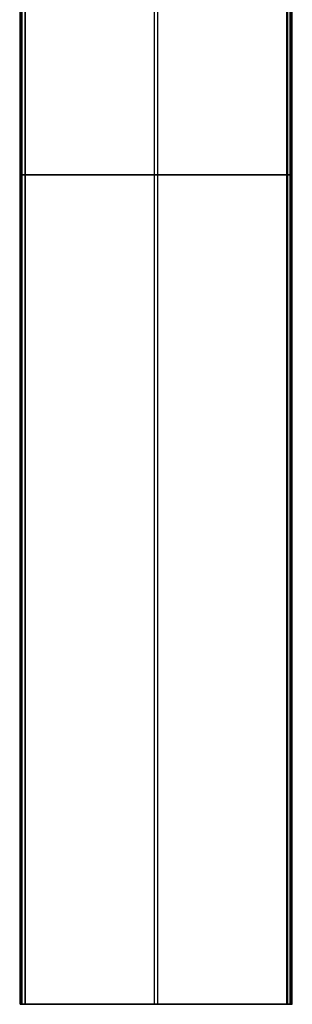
# Model space of a CAD drawing. Header units: millimetres. Extents: x 947 to 2267, y -3648 to -2328.
# Tile 2 of 14: x 1555 to 1659, y -3648 to -3274. Entities that reach past the tile are written whole.
import ezdxf

# ---------------------------------------------------------------- set-up
doc = ezdxf.new("R2010")
doc.units = ezdxf.units.MM

msp = doc.modelspace()

# ---------------------------------------------------------------- linework, layer by layer
at = {"color": 7, "true_color": 0xffffff}
for p, q in [((1555.51, -3018.17, 47.85), (1555.51, -3648.17, 47.85)), ((1555.93, -3648.17, 49.78), (1555.93, -3018.17, 49.78)), ((1557.3, -3018.17, 52.26), (1557.3, -3648.17, 52.26)), ((1656.87, -3018.17, 23.68), (1656.87, -3648.17, 23.68)), ((1658.24, -3648.17, 26.16), (1658.24, -3018.17, 26.16)), ((1658.51, -3018.17, 28.62), (1658.51, -3648.17, 28.62)), ((1606.47, -3648.17, 35.29), (1606.47, -3057.38, 35.29)), ((1607.71, -3648.17, 40.65), (1607.71, -3057.38, 40.65)), ((1556.33, -3333.17, 51.48), (1555.54, -3333.17, 48.07)), ((1556.29, -3333.17, 46.88), (1656.65, -3333.17, 23.71)), ((1657.89, -3333.17, 29.06), (1557.53, -3333.17, 52.23)), ((1657.85, -3333.17, 24.45), (1658.64, -3333.17, 27.86)), ((1594.86, -3648.17, 37.97), (1619.31, -3648.17, 37.97)), ((1607.09, -3648.17, 40.79), (1607.09, -3648.17, 35.15))]:
    msp.add_line(p, q, dxfattribs=at)
at = {"color": 7, "true_color": 0xffffff, "extrusion": (0, -1, 0)}
for centre, start, end in [((1556.51, 47.85, 3333.17), 167, 257), ((1557.3, 51.26, 3333.17), 77, 167), ((1656.87, 24.68, 3333.17), 257, 347), ((1657.66, 28.09, 3333.17), 347, 77)]:
    msp.add_arc(centre, 1, start, end, dxfattribs=at)
at = {"color": 7, "true_color": 0xffffff, "extrusion": (0, 1, 0)}
for centre, start, end in [((-1556.51, 47.85, -3648.17), 283, 13), ((-1557.3, 51.26, -3648.17), 13, 103), ((-1656.87, 24.68, -3648.17), 193, 283), ((-1657.66, 28.09, -3648.17), 103, 193)]:
    msp.add_arc(centre, 1, start, end, dxfattribs=at)
at = {"color": 7, "true_color": 0xffffff}
for points in [[(1555.54, -3648.17, 48.07), (1555.54, -3018.17, 48.07)], [(1556.29, -3648.17, 46.88), (1556.29, -3018.17, 46.88)], [(1556.33, -3648.17, 51.48), (1556.33, -3018.17, 51.48)], [(1557.53, -3018.17, 52.23), (1557.53, -3648.17, 52.23)], [(1656.65, -3648.17, 23.71), (1656.65, -3018.17, 23.71)], [(1657.85, -3648.17, 24.45), (1657.85, -3018.17, 24.45)], [(1657.89, -3018.17, 29.06), (1657.89, -3648.17, 29.06)], [(1658.64, -3648.17, 27.86), (1658.64, -3018.17, 27.86)], [(1555.54, -3648.17, 48.07), (1556.33, -3648.17, 51.48)], [(1656.65, -3648.17, 23.71), (1556.29, -3648.17, 46.88)], [(1557.53, -3648.17, 52.23), (1657.89, -3648.17, 29.06)], [(1658.64, -3648.17, 27.86), (1657.85, -3648.17, 24.45)]]:
    msp.add_open_spline(points, degree=1, dxfattribs=at)

doc.saveas('drawing.dxf')
